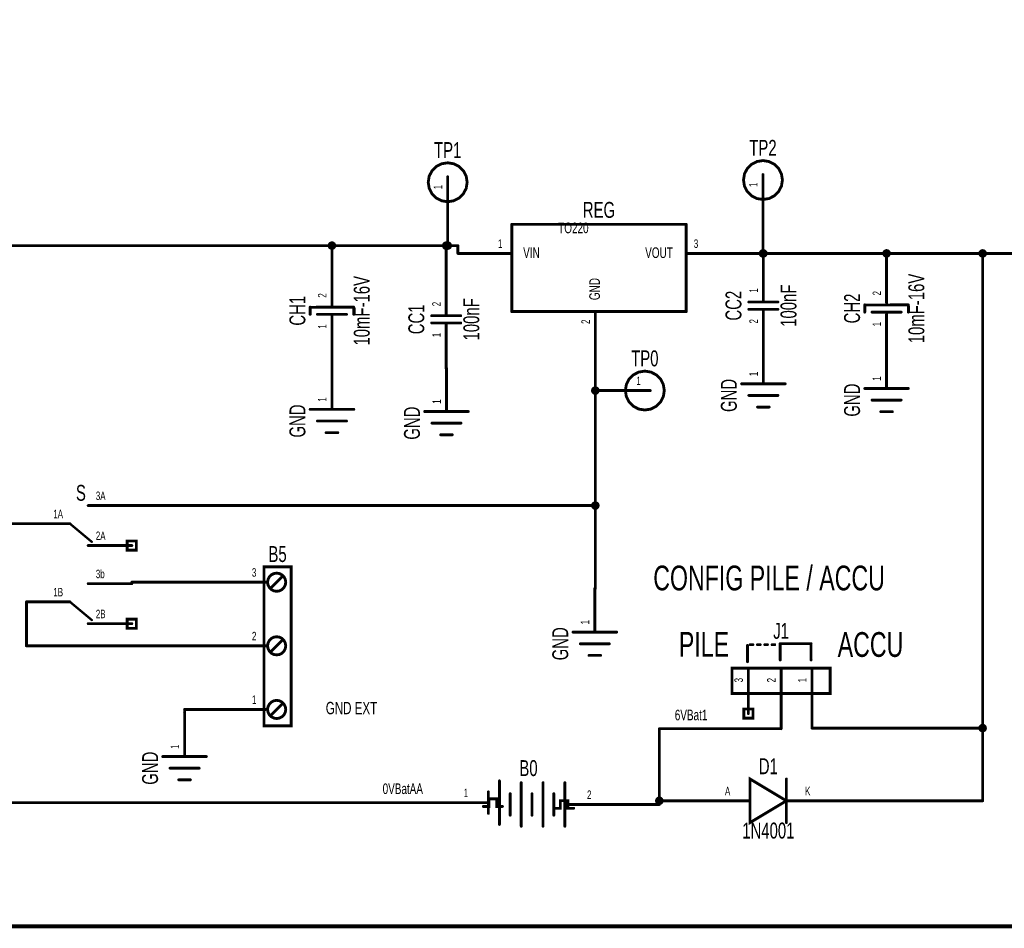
# Model space of a CAD drawing. Extents: x 0 to 22.6, y 0 to 15.8.
# Tile 15 of 26: x 14.1 to 17.5, y 0 to 3.1. Entities that reach past the tile are written whole.
import ezdxf
from ezdxf.enums import TextEntityAlignment as Align

# ---------------------------------------------------------------- set-up
doc = ezdxf.new("R2010")
doc.units = 0
for name, color, linetype in [('Element', 253, 'CONTINUOUS'), ('Net', 50, 'CONTINUOUS'), ('Pin', 50, 'CONTINUOUS'), ('Shapes', 252, 'CONTINUOUS'), ('Titles', 253, 'CONTINUOUS')]:
    doc.layers.add(name, color=color, linetype=linetype)

msp = doc.modelspace()

# ---------------------------------------------------------------- linework, layer by layer
at = {"layer": 'Element', "linetype": 'CONTINUOUS'}
for points, const_width in [([(15.5324, 2.5877), (15.5356, 2.567), (15.5452, 2.5483), (15.56, 2.5335), (15.5786, 2.524), (15.5993, 2.5207), (15.62, 2.524), (15.6386, 2.5335), (15.6534, 2.5483), (15.663, 2.567), (15.6662, 2.5877), (15.663, 2.6084), (15.6534, 2.627), (15.6386, 2.6418), (15.62, 2.6513), (15.5993, 2.6546), (15.5786, 2.6513), (15.56, 2.6418), (15.5452, 2.627), (15.5356, 2.6084), (15.5324, 2.5877)], 0.0098), ([(16.6167, 2.5954), (16.62, 2.5747), (16.6295, 2.556), (16.6443, 2.5412), (16.6629, 2.5317), (16.6836, 2.5285), (16.7043, 2.5317), (16.723, 2.5412), (16.7378, 2.556), (16.7473, 2.5747), (16.7506, 2.5954), (16.7473, 2.6161), (16.7378, 2.6347), (16.723, 2.6495), (16.7043, 2.659), (16.6836, 2.6623), (16.663, 2.659), (16.6443, 2.6495), (16.6295, 2.6347), (16.62, 2.6161), (16.6167, 2.5954)], 0.0098), ([(15.8196, 2.143), (15.8196, 2.443)], 0.0098), ([(15.8196, 2.443), (16.4196, 2.443)], 0.0098), ([(16.4196, 2.443), (16.4196, 2.143)], 0.0098), ([(16.635, 2.1758), (16.735, 2.1758)], 0.0098), ([(17.1838, 2.1661), (17.0338, 2.1656)], 0.0098), ([(17.0338, 2.1661), (17.0338, 2.1411)], 0.0098), ([(17.1838, 2.1661), (17.1838, 2.1411)], 0.0098), ([(15.2762, 2.1583), (15.1262, 2.1578)], 0.0098), ([(15.1262, 2.1583), (15.1262, 2.1333)], 0.0098), ([(15.2512, 2.1333), (15.1512, 2.1333)], 0.0098), ([(15.2762, 2.1583), (15.2762, 2.1333)], 0.0098), ([(15.6442, 2.1288), (15.5442, 2.1288)], 0.0098), ([(15.8196, 2.143), (16.4196, 2.143)], 0.0098), ([(16.635, 2.1508), (16.735, 2.1508)], 0.0098), ([(17.1588, 2.1411), (17.0588, 2.1411)], 0.0098), ([(15.6442, 2.1038), (15.5442, 2.1038)], 0.0098), ([(16.2104, 1.8714), (16.2137, 1.8507), (16.2232, 1.832), (16.238, 1.8172), (16.2566, 1.8077), (16.2773, 1.8045), (16.298, 1.8077), (16.3167, 1.8172), (16.3315, 1.832), (16.341, 1.8507), (16.3443, 1.8714), (16.341, 1.8921), (16.3315, 1.9107), (16.3167, 1.9255), (16.298, 1.935), (16.2773, 1.9383), (16.2566, 1.935), (16.238, 1.9255), (16.2232, 1.9107), (16.2137, 1.8921), (16.2104, 1.8714)], 0.0098), ([(16.61, 1.8946), (16.76, 1.8946)], 0.0098), ([(17.0338, 1.8786), (17.1838, 1.8786)], 0.0098), ([(16.635, 1.8546), (16.735, 1.8546)], 0.0098), ([(17.0588, 1.8386), (17.1588, 1.8386)], 0.0098), ([(15.1262, 1.8067), (15.2762, 1.8067)], 0.0098), ([(15.5201, 1.7994), (15.6701, 1.7994)], 0.0098), ([(16.665, 1.8146), (16.705, 1.8146)], 0.0098), ([(17.0888, 1.7986), (17.1288, 1.7986)], 0.0098), ([(15.1512, 1.7667), (15.2512, 1.7667)], 0.0098), ([(15.5451, 1.7594), (15.6451, 1.7594)], 0.0098), ([(15.1812, 1.7267), (15.2212, 1.7267)], 0.0098), ([(15.5751, 1.7194), (15.6151, 1.7194)], 0.0098), ([(14.3003, 1.4135), (14.3753, 1.351)], 0.0079), ([(14.9673, 1.2655), (15.0611, 1.2655), (15.0611, 0.7186), (14.9673, 0.7186), (14.9673, 1.2655)], 0.0098), ([(14.9798, 1.2124), (14.9813, 1.2027), (14.9858, 1.194), (14.9927, 1.1871), (15.0014, 1.1827), (15.0111, 1.1811), (15.0207, 1.1827), (15.0294, 1.1871), (15.0363, 1.194), (15.0408, 1.2027), (15.0423, 1.2124), (15.0408, 1.222), (15.0363, 1.2307), (15.0294, 1.2377), (15.0207, 1.2421), (15.0111, 1.2436), (15.0014, 1.2421), (14.9927, 1.2377), (14.9858, 1.2307), (14.9813, 1.222), (14.9798, 1.2124)], 0.0098), ([(14.9923, 1.1936), (15.0298, 1.2311)], 0.0098), ([(14.3003, 1.1447), (14.3753, 1.0822)], 0.0079), ([(14.9798, 0.9936), (14.9813, 0.984), (14.9858, 0.9753), (14.9927, 0.9683), (15.0014, 0.9639), (15.0111, 0.9624), (15.0207, 0.9639), (15.0294, 0.9683), (15.0363, 0.9753), (15.0408, 0.984), (15.0423, 0.9936), (15.0408, 1.0033), (15.0363, 1.012), (15.0294, 1.0189), (15.0207, 1.0233), (15.0111, 1.0249), (15.0014, 1.0233), (14.9927, 1.0189), (14.9858, 1.012), (14.9813, 1.0033), (14.9798, 0.9936)], 0.0098), ([(14.9923, 0.9749), (15.0298, 1.0124)], 0.0098), ([(16.0302, 1.0407), (16.1802, 1.0407)], 0.0098), ([(16.0552, 1.0007), (16.1552, 1.0007)], 0.0098), ([(16.6304, 0.995), (16.6304, 0.9388)], 0.0098), ([(16.6397, 0.9975), (16.6491, 0.9975)], 0.0098), ([(16.6647, 0.9975), (16.6741, 0.9975)], 0.0098), ([(16.6897, 0.9975), (16.6991, 0.9975)], 0.0098), ([(16.7147, 0.9975), (16.7241, 0.9975)], 0.0098), ([(16.7429, 1.0013), (16.7429, 0.945)], 0.0098), ([(16.7429, 1.0013), (16.8491, 1.0013)], 0.0098), ([(16.8491, 1.0013), (16.8491, 0.945)], 0.0098), ([(16.0852, 0.9607), (16.1252, 0.9607)], 0.0098), ([(16.5772, 0.9169), (16.9147, 0.9169), (16.9147, 0.8294), (16.5772, 0.8294), (16.5772, 0.9169)], 0.0098), ([(14.9798, 0.7749), (14.9813, 0.7652), (14.9858, 0.7565), (14.9927, 0.7496), (15.0014, 0.7452), (15.0111, 0.7436), (15.0207, 0.7452), (15.0294, 0.7496), (15.0363, 0.7565), (15.0408, 0.7652), (15.0423, 0.7749), (15.0408, 0.7845), (15.0363, 0.7932), (15.0294, 0.8002), (15.0207, 0.8046), (15.0111, 0.8061), (15.0014, 0.8046), (14.9927, 0.8002), (14.9858, 0.7932), (14.9813, 0.7845), (14.9798, 0.7749)], 0.0098), ([(14.9923, 0.7561), (15.0298, 0.7936)], 0.0098), ([(14.6194, 0.6129), (14.7694, 0.6129)], 0.0098), ([(14.6444, 0.5729), (14.7444, 0.5729)], 0.0098), ([(16.7642, 0.4607), (16.6392, 0.5357), (16.6392, 0.3857), (16.7642, 0.4607)], 0.0098), ([(14.6744, 0.5329), (14.7144, 0.5329)], 0.0098), ([(15.7772, 0.3794), (15.7772, 0.5294)], 0.0098), ([(15.8522, 0.3732), (15.8522, 0.5232)], 0.0098), ([(15.8522, 0.3732), (15.8522, 0.5232)], 0.0098), ([(15.8522, 0.3732), (15.8522, 0.5232)], 0.0098), ([(15.9272, 0.3732), (15.9272, 0.5232)], 0.0098), ([(15.9272, 0.3732), (15.9272, 0.5232)], 0.0098), ([(15.9272, 0.3732), (15.9272, 0.5232)], 0.0098), ([(16.0022, 0.3732), (16.0022, 0.5232)], 0.0098), ([(16.7642, 0.3857), (16.7642, 0.5357)], 0.0098), ([(15.7392, 0.4174), (15.7392, 0.4914)], 0.0098), ([(15.8142, 0.4112), (15.8142, 0.4852)], 0.0098), ([(15.8142, 0.4112), (15.8142, 0.4852)], 0.0098), ([(15.8142, 0.4112), (15.8142, 0.4852)], 0.0098), ([(15.8892, 0.4112), (15.8892, 0.4852)], 0.0098), ([(15.8892, 0.4112), (15.8892, 0.4852)], 0.0098), ([(15.8892, 0.4112), (15.8892, 0.4852)], 0.0098), ([(15.9642, 0.4112), (15.9642, 0.4852)], 0.0098), ([(15.7022, 0.4544), (15.7392, 0.4544)], 0.0098), ([(16.0022, 0.4482), (16.0522, 0.4482)], 0.0098), ([(16.6022, 0.4607), (16.6392, 0.4607)], 0.0098), ([(16.7642, 0.4607), (16.8022, 0.4607)], 0.0098)]:
    msp.add_lwpolyline(points, dxfattribs=dict(at, const_width=const_width))
for points, const_width in [([(15.5299, 2.5877, 1), (15.5348, 2.5877, 1), (15.5299, 2.5877, 1)], 0.0049), ([(16.6142, 2.5954, 1), (16.6192, 2.5954, 1), (16.6142, 2.5954, 1)], 0.0049), ([(15.8171, 2.443, 1), (15.8221, 2.443, 1), (15.8171, 2.443, 1)], 0.0049), ([(15.8171, 2.443, 1), (15.8221, 2.443, 1), (15.8171, 2.443, 1)], 0.0049), ([(16.4171, 2.443, 1), (16.4221, 2.443, 1), (16.4171, 2.443, 1)], 0.0049), ([(16.4171, 2.443, 1), (16.4221, 2.443, 1), (16.4171, 2.443, 1)], 0.0049), ([(16.6326, 2.1758, 1), (16.6375, 2.1758, 1), (16.6326, 2.1758, 1)], 0.0049), ([(16.7326, 2.1758, 1), (16.7375, 2.1758, 1), (16.7326, 2.1758, 1)], 0.0049), ([(17.0314, 2.1661, 1), (17.0363, 2.1661, 1), (17.0314, 2.1661, 1)], 0.0049), ([(17.0314, 2.1656, 1), (17.0363, 2.1656, 1), (17.0314, 2.1656, 1)], 0.0049), ([(17.1814, 2.1661, 1), (17.1863, 2.1661, 1), (17.1814, 2.1661, 1)], 0.0049), ([(17.1814, 2.1661, 1), (17.1863, 2.1661, 1), (17.1814, 2.1661, 1)], 0.0049), ([(15.1238, 2.1583, 1), (15.1287, 2.1583, 1), (15.1238, 2.1583, 1)], 0.0049), ([(15.1238, 2.1578, 1), (15.1287, 2.1578, 1), (15.1238, 2.1578, 1)], 0.0049), ([(15.1238, 2.1333, 1), (15.1287, 2.1333, 1), (15.1238, 2.1333, 1)], 0.0049), ([(15.1488, 2.1333, 1), (15.1537, 2.1333, 1), (15.1488, 2.1333, 1)], 0.0049), ([(15.2488, 2.1333, 1), (15.2537, 2.1333, 1), (15.2488, 2.1333, 1)], 0.0049), ([(15.2738, 2.1583, 1), (15.2787, 2.1583, 1), (15.2738, 2.1583, 1)], 0.0049), ([(15.2738, 2.1583, 1), (15.2787, 2.1583, 1), (15.2738, 2.1583, 1)], 0.0049), ([(15.2738, 2.1333, 1), (15.2787, 2.1333, 1), (15.2738, 2.1333, 1)], 0.0049), ([(15.5417, 2.1288, 1), (15.5466, 2.1288, 1), (15.5417, 2.1288, 1)], 0.0049), ([(15.6417, 2.1288, 1), (15.6466, 2.1288, 1), (15.6417, 2.1288, 1)], 0.0049), ([(15.8171, 2.143, 1), (15.8221, 2.143, 1), (15.8171, 2.143, 1)], 0.0049), ([(15.8171, 2.143, 1), (15.8221, 2.143, 1), (15.8171, 2.143, 1)], 0.0049), ([(16.4171, 2.143, 1), (16.4221, 2.143, 1), (16.4171, 2.143, 1)], 0.0049), ([(16.4171, 2.143, 1), (16.4221, 2.143, 1), (16.4171, 2.143, 1)], 0.0049), ([(16.6326, 2.1508, 1), (16.6375, 2.1508, 1), (16.6326, 2.1508, 1)], 0.0049), ([(16.7326, 2.1508, 1), (16.7375, 2.1508, 1), (16.7326, 2.1508, 1)], 0.0049), ([(17.0314, 2.1411, 1), (17.0363, 2.1411, 1), (17.0314, 2.1411, 1)], 0.0049), ([(17.0564, 2.1411, 1), (17.0613, 2.1411, 1), (17.0564, 2.1411, 1)], 0.0049), ([(17.1564, 2.1411, 1), (17.1613, 2.1411, 1), (17.1564, 2.1411, 1)], 0.0049), ([(17.1814, 2.1411, 1), (17.1863, 2.1411, 1), (17.1814, 2.1411, 1)], 0.0049), ([(15.5417, 2.1038, 1), (15.5466, 2.1038, 1), (15.5417, 2.1038, 1)], 0.0049), ([(15.6417, 2.1038, 1), (15.6466, 2.1038, 1), (15.6417, 2.1038, 1)], 0.0049), ([(16.6076, 1.8946, 1), (16.6125, 1.8946, 1), (16.6076, 1.8946, 1)], 0.0049), ([(16.7576, 1.8946, 1), (16.7625, 1.8946, 1), (16.7576, 1.8946, 1)], 0.0049), ([(16.2079, 1.8714, 1), (16.2129, 1.8714, 1), (16.2079, 1.8714, 1)], 0.0049), ([(17.0314, 1.8786, 1), (17.0363, 1.8786, 1), (17.0314, 1.8786, 1)], 0.0049), ([(17.1814, 1.8786, 1), (17.1863, 1.8786, 1), (17.1814, 1.8786, 1)], 0.0049), ([(16.6326, 1.8546, 1), (16.6375, 1.8546, 1), (16.6326, 1.8546, 1)], 0.0049), ([(16.7326, 1.8546, 1), (16.7375, 1.8546, 1), (16.7326, 1.8546, 1)], 0.0049), ([(17.0564, 1.8386, 1), (17.0613, 1.8386, 1), (17.0564, 1.8386, 1)], 0.0049), ([(17.1564, 1.8386, 1), (17.1613, 1.8386, 1), (17.1564, 1.8386, 1)], 0.0049), ([(15.1238, 1.8067, 1), (15.1287, 1.8067, 1), (15.1238, 1.8067, 1)], 0.0049), ([(15.2738, 1.8067, 1), (15.2787, 1.8067, 1), (15.2738, 1.8067, 1)], 0.0049), ([(15.5176, 1.7994, 1), (15.5225, 1.7994, 1), (15.5176, 1.7994, 1)], 0.0049), ([(15.6676, 1.7994, 1), (15.6725, 1.7994, 1), (15.6676, 1.7994, 1)], 0.0049), ([(16.6626, 1.8146, 1), (16.6675, 1.8146, 1), (16.6626, 1.8146, 1)], 0.0049), ([(16.7026, 1.8146, 1), (16.7075, 1.8146, 1), (16.7026, 1.8146, 1)], 0.0049), ([(17.0864, 1.7986, 1), (17.0913, 1.7986, 1), (17.0864, 1.7986, 1)], 0.0049), ([(17.1264, 1.7986, 1), (17.1313, 1.7986, 1), (17.1264, 1.7986, 1)], 0.0049), ([(15.1488, 1.7667, 1), (15.1537, 1.7667, 1), (15.1488, 1.7667, 1)], 0.0049), ([(15.2488, 1.7667, 1), (15.2537, 1.7667, 1), (15.2488, 1.7667, 1)], 0.0049), ([(15.5426, 1.7594, 1), (15.5475, 1.7594, 1), (15.5426, 1.7594, 1)], 0.0049), ([(15.6426, 1.7594, 1), (15.6475, 1.7594, 1), (15.6426, 1.7594, 1)], 0.0049), ([(15.1788, 1.7267, 1), (15.1837, 1.7267, 1), (15.1788, 1.7267, 1)], 0.0049), ([(15.2188, 1.7267, 1), (15.2237, 1.7267, 1), (15.2188, 1.7267, 1)], 0.0049), ([(15.5726, 1.7194, 1), (15.5775, 1.7194, 1), (15.5726, 1.7194, 1)], 0.0049), ([(15.6126, 1.7194, 1), (15.6175, 1.7194, 1), (15.6126, 1.7194, 1)], 0.0049), ([(14.2984, 1.4135, 1), (14.3023, 1.4135, 1), (14.2984, 1.4135, 1)], 0.0039), ([(14.3734, 1.351, 1), (14.3773, 1.351, 1), (14.3734, 1.351, 1)], 0.0039), ([(15.0274, 1.2311, 1), (15.0323, 1.2311, 1), (15.0274, 1.2311, 1)], 0.0049), ([(14.9774, 1.2124, 1), (14.9823, 1.2124, 1), (14.9774, 1.2124, 1)], 0.0049), ([(14.9899, 1.1936, 1), (14.9948, 1.1936, 1), (14.9899, 1.1936, 1)], 0.0049), ([(14.2984, 1.1447, 1), (14.3023, 1.1447, 1), (14.2984, 1.1447, 1)], 0.0039), ([(14.3734, 1.0822, 1), (14.3773, 1.0822, 1), (14.3734, 1.0822, 1)], 0.0039), ([(15.0274, 1.0124, 1), (15.0323, 1.0124, 1), (15.0274, 1.0124, 1)], 0.0049), ([(16.0278, 1.0407, 1), (16.0327, 1.0407, 1), (16.0278, 1.0407, 1)], 0.0049), ([(16.1778, 1.0407, 1), (16.1827, 1.0407, 1), (16.1778, 1.0407, 1)], 0.0049), ([(14.9774, 0.9936, 1), (14.9823, 0.9936, 1), (14.9774, 0.9936, 1)], 0.0049), ([(16.0528, 1.0007, 1), (16.0577, 1.0007, 1), (16.0528, 1.0007, 1)], 0.0049), ([(16.1528, 1.0007, 1), (16.1577, 1.0007, 1), (16.1528, 1.0007, 1)], 0.0049), ([(16.6279, 0.995, 1), (16.6328, 0.995, 1), (16.6279, 0.995, 1)], 0.0049), ([(16.6373, 0.9975, 1), (16.6422, 0.9975, 1), (16.6373, 0.9975, 1)], 0.0049), ([(16.6467, 0.9975, 1), (16.6516, 0.9975, 1), (16.6467, 0.9975, 1)], 0.0049), ([(16.6623, 0.9975, 1), (16.6672, 0.9975, 1), (16.6623, 0.9975, 1)], 0.0049), ([(16.6717, 0.9975, 1), (16.6766, 0.9975, 1), (16.6717, 0.9975, 1)], 0.0049), ([(16.6873, 0.9975, 1), (16.6922, 0.9975, 1), (16.6873, 0.9975, 1)], 0.0049), ([(16.6967, 0.9975, 1), (16.7016, 0.9975, 1), (16.6967, 0.9975, 1)], 0.0049), ([(16.7123, 0.9975, 1), (16.7172, 0.9975, 1), (16.7123, 0.9975, 1)], 0.0049), ([(16.7217, 0.9975, 1), (16.7266, 0.9975, 1), (16.7217, 0.9975, 1)], 0.0049), ([(16.7404, 1.0013, 1), (16.7453, 1.0013, 1), (16.7404, 1.0013, 1)], 0.0049), ([(16.7404, 1.0013, 1), (16.7453, 1.0013, 1), (16.7404, 1.0013, 1)], 0.0049), ([(16.8467, 1.0013, 1), (16.8516, 1.0013, 1), (16.8467, 1.0013, 1)], 0.0049), ([(16.8467, 1.0013, 1), (16.8516, 1.0013, 1), (16.8467, 1.0013, 1)], 0.0049), ([(14.9899, 0.9749, 1), (14.9948, 0.9749, 1), (14.9899, 0.9749, 1)], 0.0049), ([(16.0828, 0.9607, 1), (16.0877, 0.9607, 1), (16.0828, 0.9607, 1)], 0.0049), ([(16.1228, 0.9607, 1), (16.1277, 0.9607, 1), (16.1228, 0.9607, 1)], 0.0049), ([(16.7404, 0.945, 1), (16.7453, 0.945, 1), (16.7404, 0.945, 1)], 0.0049), ([(16.8467, 0.945, 1), (16.8516, 0.945, 1), (16.8467, 0.945, 1)], 0.0049), ([(16.6279, 0.9388, 1), (16.6328, 0.9388, 1), (16.6279, 0.9388, 1)], 0.0049), ([(14.9774, 0.7749, 1), (14.9823, 0.7749, 1), (14.9774, 0.7749, 1)], 0.0049), ([(15.0274, 0.7936, 1), (15.0323, 0.7936, 1), (15.0274, 0.7936, 1)], 0.0049), ([(14.9899, 0.7561, 1), (14.9948, 0.7561, 1), (14.9899, 0.7561, 1)], 0.0049), ([(14.6169, 0.6129, 1), (14.6219, 0.6129, 1), (14.6169, 0.6129, 1)], 0.0049), ([(14.7669, 0.6129, 1), (14.7719, 0.6129, 1), (14.7669, 0.6129, 1)], 0.0049), ([(14.6419, 0.5729, 1), (14.6469, 0.5729, 1), (14.6419, 0.5729, 1)], 0.0049), ([(14.7419, 0.5729, 1), (14.7469, 0.5729, 1), (14.7419, 0.5729, 1)], 0.0049), ([(14.6719, 0.5329, 1), (14.6769, 0.5329, 1), (14.6719, 0.5329, 1)], 0.0049), ([(14.7119, 0.5329, 1), (14.7169, 0.5329, 1), (14.7119, 0.5329, 1)], 0.0049), ([(15.7748, 0.5294, 1), (15.7797, 0.5294, 1), (15.7748, 0.5294, 1)], 0.0049), ([(15.8498, 0.5232, 1), (15.8547, 0.5232, 1), (15.8498, 0.5232, 1)], 0.0049), ([(15.8498, 0.5232, 1), (15.8547, 0.5232, 1), (15.8498, 0.5232, 1)], 0.0049), ([(15.8498, 0.5232, 1), (15.8547, 0.5232, 1), (15.8498, 0.5232, 1)], 0.0049), ([(15.9248, 0.5232, 1), (15.9297, 0.5232, 1), (15.9248, 0.5232, 1)], 0.0049), ([(15.9248, 0.5232, 1), (15.9297, 0.5232, 1), (15.9248, 0.5232, 1)], 0.0049), ([(15.9248, 0.5232, 1), (15.9297, 0.5232, 1), (15.9248, 0.5232, 1)], 0.0049), ([(15.9998, 0.5232, 1), (16.0047, 0.5232, 1), (15.9998, 0.5232, 1)], 0.0049), ([(16.7617, 0.5357, 1), (16.7667, 0.5357, 1), (16.7617, 0.5357, 1)], 0.0049), ([(15.7368, 0.4914, 1), (15.7417, 0.4914, 1), (15.7368, 0.4914, 1)], 0.0049), ([(15.8118, 0.4852, 1), (15.8167, 0.4852, 1), (15.8118, 0.4852, 1)], 0.0049), ([(15.8118, 0.4852, 1), (15.8167, 0.4852, 1), (15.8118, 0.4852, 1)], 0.0049), ([(15.8118, 0.4852, 1), (15.8167, 0.4852, 1), (15.8118, 0.4852, 1)], 0.0049), ([(15.8868, 0.4852, 1), (15.8917, 0.4852, 1), (15.8868, 0.4852, 1)], 0.0049), ([(15.8868, 0.4852, 1), (15.8917, 0.4852, 1), (15.8868, 0.4852, 1)], 0.0049), ([(15.8868, 0.4852, 1), (15.8917, 0.4852, 1), (15.8868, 0.4852, 1)], 0.0049), ([(15.9618, 0.4852, 1), (15.9667, 0.4852, 1), (15.9618, 0.4852, 1)], 0.0049), ([(15.6998, 0.4544, 1), (15.7047, 0.4544, 1), (15.6998, 0.4544, 1)], 0.0049), ([(15.7368, 0.4544, 1), (15.7417, 0.4544, 1), (15.7368, 0.4544, 1)], 0.0049), ([(15.9998, 0.4482, 1), (16.0047, 0.4482, 1), (15.9998, 0.4482, 1)], 0.0049), ([(16.0498, 0.4482, 1), (16.0547, 0.4482, 1), (16.0498, 0.4482, 1)], 0.0049), ([(16.5998, 0.4607, 1), (16.6047, 0.4607, 1), (16.5998, 0.4607, 1)], 0.0049), ([(16.6367, 0.4607, 1), (16.6417, 0.4607, 1), (16.6367, 0.4607, 1)], 0.0049), ([(16.7617, 0.4607, 1), (16.7667, 0.4607, 1), (16.7617, 0.4607, 1)], 0.0049), ([(16.7617, 0.4607, 1), (16.7667, 0.4607, 1), (16.7617, 0.4607, 1)], 0.0049), ([(16.7998, 0.4607, 1), (16.8047, 0.4607, 1), (16.7998, 0.4607, 1)], 0.0049), ([(15.7368, 0.4174, 1), (15.7417, 0.4174, 1), (15.7368, 0.4174, 1)], 0.0049), ([(15.8118, 0.4112, 1), (15.8167, 0.4112, 1), (15.8118, 0.4112, 1)], 0.0049), ([(15.8118, 0.4112, 1), (15.8167, 0.4112, 1), (15.8118, 0.4112, 1)], 0.0049), ([(15.8118, 0.4112, 1), (15.8167, 0.4112, 1), (15.8118, 0.4112, 1)], 0.0049), ([(15.8868, 0.4112, 1), (15.8917, 0.4112, 1), (15.8868, 0.4112, 1)], 0.0049), ([(15.8868, 0.4112, 1), (15.8917, 0.4112, 1), (15.8868, 0.4112, 1)], 0.0049), ([(15.8868, 0.4112, 1), (15.8917, 0.4112, 1), (15.8868, 0.4112, 1)], 0.0049), ([(15.9618, 0.4112, 1), (15.9667, 0.4112, 1), (15.9618, 0.4112, 1)], 0.0049), ([(15.7748, 0.3794, 1), (15.7797, 0.3794, 1), (15.7748, 0.3794, 1)], 0.0049), ([(15.8498, 0.3732, 1), (15.8547, 0.3732, 1), (15.8498, 0.3732, 1)], 0.0049), ([(15.8498, 0.3732, 1), (15.8547, 0.3732, 1), (15.8498, 0.3732, 1)], 0.0049), ([(15.8498, 0.3732, 1), (15.8547, 0.3732, 1), (15.8498, 0.3732, 1)], 0.0049), ([(15.9248, 0.3732, 1), (15.9297, 0.3732, 1), (15.9248, 0.3732, 1)], 0.0049), ([(15.9248, 0.3732, 1), (15.9297, 0.3732, 1), (15.9248, 0.3732, 1)], 0.0049), ([(15.9248, 0.3732, 1), (15.9297, 0.3732, 1), (15.9248, 0.3732, 1)], 0.0049), ([(15.9998, 0.3732, 1), (16.0047, 0.3732, 1), (15.9998, 0.3732, 1)], 0.0049), ([(16.7617, 0.3857, 1), (16.7667, 0.3857, 1), (16.7617, 0.3857, 1)], 0.0049)]:
    msp.add_lwpolyline(points, format="xyb", dxfattribs=dict(at, const_width=const_width))
at = {"layer": 'Net', "linetype": 'CONTINUOUS', "const_width": 0.0049}
for points in [[(15.5968, 2.4564, 1), (15.6018, 2.4564, 1), (15.5968, 2.4564, 1)], [(16.6812, 2.4641, 1), (16.6861, 2.4641, 1), (16.6812, 2.4641, 1)], [(15.1889, 2.3698, 1), (15.1938, 2.3698, 1), (15.1889, 2.3698, 1)], [(15.1988, 2.3698, 1), (15.2037, 2.3698, 1), (15.1988, 2.3698, 1)], [(15.5819, 2.3698, 1), (15.5868, 2.3698, 1), (15.5819, 2.3698, 1)], [(15.587, 2.3698, 1), (15.5919, 2.3698, 1), (15.587, 2.3698, 1)], [(15.5917, 2.3698, 1), (15.5966, 2.3698, 1), (15.5917, 2.3698, 1)], [(15.5968, 2.3698, 1), (15.6018, 2.3698, 1), (15.5968, 2.3698, 1)], [(15.5968, 2.3698, 1), (15.6018, 2.3698, 1), (15.5968, 2.3698, 1)], [(15.5968, 2.3698, 1), (15.6018, 2.3698, 1), (15.5968, 2.3698, 1)], [(15.5968, 2.3698, 1), (15.6018, 2.3698, 1), (15.5968, 2.3698, 1)], [(15.5968, 2.3698, 1), (15.6018, 2.3698, 1), (15.5968, 2.3698, 1)], [(15.632, 2.3698, 1), (15.6369, 2.3698, 1), (15.632, 2.3698, 1)], [(15.632, 2.3698, 1), (15.6369, 2.3698, 1), (15.632, 2.3698, 1)], [(15.632, 2.343, 1), (15.6369, 2.343, 1), (15.632, 2.343, 1)], [(15.632, 2.343, 1), (15.6369, 2.343, 1), (15.632, 2.343, 1)], [(15.6671, 2.343, 1), (15.672, 2.343, 1), (15.6671, 2.343, 1)], [(16.5671, 2.343, 1), (16.572, 2.343, 1), (16.5671, 2.343, 1)], [(16.6713, 2.343, 1), (16.6763, 2.343, 1), (16.6713, 2.343, 1)], [(16.6727, 2.343, 1), (16.6777, 2.343, 1), (16.6727, 2.343, 1)], [(16.6812, 2.343, 1), (16.6861, 2.343, 1), (16.6812, 2.343, 1)], [(16.6826, 2.343, 1), (16.6875, 2.343, 1), (16.6826, 2.343, 1)], [(16.6826, 2.3321, 1), (16.6875, 2.3321, 1), (16.6826, 2.3321, 1)], [(17.0965, 2.343, 1), (17.1014, 2.343, 1), (17.0965, 2.343, 1)], [(17.1064, 2.343, 1), (17.1113, 2.343, 1), (17.1064, 2.343, 1)], [(17.4268, 2.343, 1), (17.4317, 2.343, 1), (17.4268, 2.343, 1)], [(17.4366, 2.343, 1), (17.4416, 2.343, 1), (17.4366, 2.343, 1)], [(15.1988, 2.3146, 1), (15.2037, 2.3146, 1), (15.1988, 2.3146, 1)], [(17.1064, 2.3224, 1), (17.1113, 2.3224, 1), (17.1064, 2.3224, 1)], [(15.5917, 2.285, 1), (15.5966, 2.285, 1), (15.5917, 2.285, 1)], [(16.6826, 2.0446, 1), (16.6875, 2.0446, 1), (16.6826, 2.0446, 1)], [(17.1064, 2.0286, 1), (17.1113, 2.0286, 1), (17.1064, 2.0286, 1)], [(16.6826, 1.9946, 1), (16.6875, 1.9946, 1), (16.6826, 1.9946, 1)], [(15.1988, 1.9771, 1), (15.2037, 1.9771, 1), (15.1988, 1.9771, 1)], [(16.1046, 1.993, 1), (16.1095, 1.993, 1), (16.1046, 1.993, 1)], [(17.1064, 1.9849, 1), (17.1113, 1.9849, 1), (17.1064, 1.9849, 1)], [(15.1988, 1.9567, 1), (15.2037, 1.9567, 1), (15.1988, 1.9567, 1)], [(15.5917, 1.9494, 1), (15.5966, 1.9494, 1), (15.5917, 1.9494, 1)], [(15.5917, 1.9475, 1), (15.5966, 1.9475, 1), (15.5917, 1.9475, 1)], [(16.0948, 1.8714, 1), (16.0997, 1.8714, 1), (16.0948, 1.8714, 1)], [(16.1046, 1.8714, 1), (16.1095, 1.8714, 1), (16.1046, 1.8714, 1)], [(16.1436, 1.8714, 1), (16.1485, 1.8714, 1), (16.1436, 1.8714, 1)], [(14.5104, 1.476, 1), (14.5153, 1.476, 1), (14.5104, 1.476, 1)], [(16.0948, 1.476, 1), (16.0997, 1.476, 1), (16.0948, 1.476, 1)], [(16.1046, 1.476, 1), (16.1095, 1.476, 1), (16.1046, 1.476, 1)], [(14.1479, 1.4135, 1), (14.1528, 1.4135, 1), (14.1479, 1.4135, 1)], [(14.5104, 1.2124, 1), (14.5153, 1.2124, 1), (14.5104, 1.2124, 1)], [(14.8211, 1.2124, 1), (14.826, 1.2124, 1), (14.8211, 1.2124, 1)], [(16.1046, 1.1907, 1), (16.1095, 1.1907, 1), (16.1046, 1.1907, 1)], [(14.1479, 1.1447, 1), (14.1528, 1.1447, 1), (14.1479, 1.1447, 1)], [(14.1479, 0.9936, 1), (14.1528, 0.9936, 1), (14.1479, 0.9936, 1)], [(14.1479, 0.9936, 1), (14.1528, 0.9936, 1), (14.1479, 0.9936, 1)], [(14.8211, 0.9936, 1), (14.826, 0.9936, 1), (14.8211, 0.9936, 1)], [(14.6919, 0.7749, 1), (14.6969, 0.7749, 1), (14.6919, 0.7749, 1)], [(14.6919, 0.7749, 1), (14.6969, 0.7749, 1), (14.6919, 0.7749, 1)], [(14.8211, 0.7749, 1), (14.826, 0.7749, 1), (14.8211, 0.7749, 1)], [(14.6919, 0.7629, 1), (14.6969, 0.7629, 1), (14.6919, 0.7629, 1)], [(16.7435, 0.7607, 1), (16.7485, 0.7607, 1), (16.7435, 0.7607, 1)], [(16.8498, 0.7607, 1), (16.8547, 0.7607, 1), (16.8498, 0.7607, 1)], [(16.3248, 0.7085, 1), (16.3297, 0.7085, 1), (16.3248, 0.7085, 1)], [(16.3248, 0.7085, 1), (16.3297, 0.7085, 1), (16.3248, 0.7085, 1)], [(16.7435, 0.7085, 1), (16.7485, 0.7085, 1), (16.7435, 0.7085, 1)], [(16.7435, 0.7085, 1), (16.7485, 0.7085, 1), (16.7435, 0.7085, 1)], [(16.8498, 0.7107, 1), (16.8547, 0.7107, 1), (16.8498, 0.7107, 1)], [(16.8498, 0.7107, 1), (16.8547, 0.7107, 1), (16.8498, 0.7107, 1)], [(17.4268, 0.7107, 1), (17.4317, 0.7107, 1), (17.4268, 0.7107, 1)], [(17.4366, 0.7107, 1), (17.4416, 0.7107, 1), (17.4366, 0.7107, 1)], [(17.4366, 0.7107, 1), (17.4416, 0.7107, 1), (17.4366, 0.7107, 1)], [(17.4366, 0.7107, 1), (17.4416, 0.7107, 1), (17.4366, 0.7107, 1)], [(15.5498, 0.4544, 1), (15.5547, 0.4544, 1), (15.5498, 0.4544, 1)], [(16.1998, 0.4482, 1), (16.2047, 0.4482, 1), (16.1998, 0.4482, 1)], [(16.3149, 0.4607, 1), (16.3198, 0.4607, 1), (16.3149, 0.4607, 1)], [(16.3248, 0.4607, 1), (16.3297, 0.4607, 1), (16.3248, 0.4607, 1)], [(16.3248, 0.4607, 1), (16.3297, 0.4607, 1), (16.3248, 0.4607, 1)], [(16.3248, 0.4607, 1), (16.3297, 0.4607, 1), (16.3248, 0.4607, 1)], [(16.3248, 0.4482, 1), (16.3297, 0.4482, 1), (16.3248, 0.4482, 1)], [(16.3248, 0.4482, 1), (16.3297, 0.4482, 1), (16.3248, 0.4482, 1)], [(16.4498, 0.4607, 1), (16.4547, 0.4607, 1), (16.4498, 0.4607, 1)], [(16.9498, 0.4607, 1), (16.9547, 0.4607, 1), (16.9498, 0.4607, 1)], [(17.4366, 0.4607, 1), (17.4416, 0.4607, 1), (17.4366, 0.4607, 1)], [(17.4366, 0.4607, 1), (17.4416, 0.4607, 1), (17.4366, 0.4607, 1)]]:
    msp.add_lwpolyline(points, format="xyb", dxfattribs=at)
at = {"layer": 'Net', "linetype": 'CONTINUOUS', "const_width": 0.0098}
for points in [[(15.5993, 2.4564), (15.5993, 2.3698)], [(16.6836, 2.4641), (16.6836, 2.343)], [(15.5993, 2.3698), (13.3805, 2.3698)], [(15.1914, 2.3698), (15.1919, 2.3667), (15.1933, 2.364), (15.1954, 2.3618), (15.1982, 2.3604), (15.2012, 2.3599), (15.2043, 2.3604), (15.207, 2.3618), (15.2092, 2.364), (15.2106, 2.3667), (15.2111, 2.3698), (15.2106, 2.3728), (15.2092, 2.3756), (15.207, 2.3777), (15.2043, 2.3791), (15.2012, 2.3796), (15.1982, 2.3791), (15.1954, 2.3777), (15.1933, 2.3756), (15.1919, 2.3728), (15.1914, 2.3698)], [(15.2012, 2.3146), (15.2012, 2.3698)], [(15.5843, 2.3698), (15.5848, 2.3667), (15.5862, 2.364), (15.5884, 2.3618), (15.5911, 2.3604), (15.5942, 2.3599), (15.5972, 2.3604), (15.6, 2.3618), (15.6021, 2.364), (15.6035, 2.3667), (15.604, 2.3698), (15.6035, 2.3728), (15.6021, 2.3756), (15.6, 2.3777), (15.5972, 2.3791), (15.5942, 2.3796), (15.5911, 2.3791), (15.5884, 2.3777), (15.5862, 2.3756), (15.5848, 2.3728), (15.5843, 2.3698)], [(15.5895, 2.3698), (15.5899, 2.3667), (15.5913, 2.364), (15.5935, 2.3618), (15.5963, 2.3604), (15.5993, 2.3599), (15.6023, 2.3604), (15.6051, 2.3618), (15.6073, 2.364), (15.6087, 2.3667), (15.6091, 2.3698), (15.6087, 2.3728), (15.6073, 2.3756), (15.6051, 2.3777), (15.6023, 2.3791), (15.5993, 2.3796), (15.5963, 2.3791), (15.5935, 2.3777), (15.5913, 2.3756), (15.5899, 2.3728), (15.5895, 2.3698)], [(15.5942, 2.285), (15.5942, 2.3698)], [(15.6344, 2.3698), (15.5993, 2.3698)], [(15.5993, 2.3698), (15.5993, 2.3698)], [(15.5993, 2.3698), (15.5993, 2.3698)], [(15.6344, 2.343), (15.6344, 2.3698)], [(15.6696, 2.343), (15.6344, 2.343)], [(16.5696, 2.343), (18.8975, 2.343)], [(16.6738, 2.343), (16.6743, 2.34), (16.6757, 2.3372), (16.6778, 2.3351), (16.6806, 2.3337), (16.6836, 2.3332), (16.6867, 2.3337), (16.6894, 2.3351), (16.6916, 2.3372), (16.693, 2.34), (16.6935, 2.343), (16.693, 2.3461), (16.6916, 2.3488), (16.6894, 2.351), (16.6867, 2.3524), (16.6836, 2.3529), (16.6806, 2.3524), (16.6778, 2.351), (16.6757, 2.3488), (16.6743, 2.3461), (16.6738, 2.343)], [(16.6752, 2.343), (16.6757, 2.34), (16.6771, 2.3372), (16.6793, 2.3351), (16.682, 2.3337), (16.685, 2.3332), (16.6881, 2.3337), (16.6908, 2.3351), (16.693, 2.3372), (16.6944, 2.34), (16.6949, 2.343), (16.6944, 2.3461), (16.693, 2.3488), (16.6908, 2.351), (16.6881, 2.3524), (16.685, 2.3529), (16.682, 2.3524), (16.6793, 2.351), (16.6771, 2.3488), (16.6757, 2.3461), (16.6752, 2.343)], [(16.685, 2.3321), (16.685, 2.343)], [(17.099, 2.343), (17.0995, 2.34), (17.1009, 2.3372), (17.103, 2.3351), (17.1058, 2.3337), (17.1088, 2.3332), (17.1119, 2.3337), (17.1146, 2.3351), (17.1168, 2.3372), (17.1182, 2.34), (17.1187, 2.343), (17.1182, 2.3461), (17.1168, 2.3488), (17.1146, 2.351), (17.1119, 2.3524), (17.1088, 2.3529), (17.1058, 2.3524), (17.103, 2.351), (17.1009, 2.3488), (17.0995, 2.3461), (17.099, 2.343)], [(17.1088, 2.3224), (17.1088, 2.343)], [(17.4293, 2.343), (17.4297, 2.34), (17.4311, 2.3372), (17.4333, 2.3351), (17.4361, 2.3337), (17.4391, 2.3332), (17.4421, 2.3337), (17.4449, 2.3351), (17.4471, 2.3372), (17.4485, 2.34), (17.4489, 2.343), (17.4485, 2.3461), (17.4471, 2.3488), (17.4449, 2.351), (17.4421, 2.3524), (17.4391, 2.3529), (17.4361, 2.3524), (17.4333, 2.351), (17.4311, 2.3488), (17.4297, 2.3461), (17.4293, 2.343)], [(17.4391, 0.7107), (17.4391, 2.343)], [(16.685, 2.0446), (16.685, 1.9946)], [(17.1088, 2.0286), (17.1088, 1.9849)], [(15.2012, 1.9567), (15.2012, 1.9771)], [(16.1071, 1.1907), (16.1071, 1.993)], [(15.5942, 1.9494), (15.5942, 1.9475)], [(16.0972, 1.8714), (16.0977, 1.8683), (16.0991, 1.8656), (16.1013, 1.8634), (16.104, 1.862), (16.1071, 1.8615), (16.1101, 1.862), (16.1129, 1.8634), (16.115, 1.8656), (16.1164, 1.8683), (16.1169, 1.8714), (16.1164, 1.8744), (16.115, 1.8772), (16.1129, 1.8793), (16.1101, 1.8807), (16.1071, 1.8812), (16.104, 1.8807), (16.1013, 1.8793), (16.0991, 1.8772), (16.0977, 1.8744), (16.0972, 1.8714)], [(16.1461, 1.8714), (16.1071, 1.8714)], [(16.0972, 1.476), (16.0977, 1.4729), (16.0991, 1.4702), (16.1013, 1.468), (16.104, 1.4666), (16.1071, 1.4661), (16.1101, 1.4666), (16.1129, 1.468), (16.115, 1.4702), (16.1164, 1.4729), (16.1169, 1.476), (16.1164, 1.479), (16.115, 1.4818), (16.1129, 1.4839), (16.1101, 1.4853), (16.1071, 1.4858), (16.104, 1.4853), (16.1013, 1.4839), (16.0991, 1.4818), (16.0977, 1.479), (16.0972, 1.476)], [(14.5128, 1.476), (16.1071, 1.476)], [(14.1504, 1.4135), (13.6163, 1.4135)], [(14.5128, 1.2124), (14.8236, 1.2124)], [(14.1504, 1.1447), (14.1504, 0.9936)], [(14.1504, 0.9936), (14.8236, 0.9936)], [(14.8236, 0.7749), (14.6944, 0.7749)], [(14.6944, 0.7749), (14.6944, 0.7629)], [(16.746, 0.7607), (16.746, 0.7085)], [(16.8522, 0.7607), (16.8522, 0.7107)], [(16.746, 0.7085), (16.3272, 0.7085)], [(16.3272, 0.7085), (16.3272, 0.4607)], [(16.8522, 0.7107), (17.4391, 0.7107)], [(17.4293, 0.7107), (17.4297, 0.7076), (17.4311, 0.7049), (17.4333, 0.7027), (17.4361, 0.7013), (17.4391, 0.7008), (17.4421, 0.7013), (17.4449, 0.7027), (17.4471, 0.7049), (17.4485, 0.7076), (17.4489, 0.7107), (17.4485, 0.7137), (17.4471, 0.7164), (17.4449, 0.7186), (17.4421, 0.72), (17.4391, 0.7205), (17.4361, 0.72), (17.4333, 0.7186), (17.4311, 0.7164), (17.4297, 0.7137), (17.4293, 0.7107)], [(17.4391, 0.7107), (17.4391, 0.4607)], [(16.3174, 0.4607), (16.3179, 0.4576), (16.3193, 0.4549), (16.3214, 0.4527), (16.3242, 0.4513), (16.3272, 0.4508), (16.3303, 0.4513), (16.333, 0.4527), (16.3352, 0.4549), (16.3366, 0.4576), (16.3371, 0.4607), (16.3366, 0.4637), (16.3352, 0.4665), (16.333, 0.4686), (16.3303, 0.47), (16.3272, 0.4705), (16.3242, 0.47), (16.3214, 0.4686), (16.3193, 0.4665), (16.3179, 0.4637), (16.3174, 0.4607)], [(13.4128, 0.4544), (15.5522, 0.4544)], [(16.2022, 0.4482), (16.3272, 0.4482)], [(16.3272, 0.4482), (16.3272, 0.4607)], [(16.3272, 0.4607), (16.4522, 0.4607)], [(17.4391, 0.4607), (16.9522, 0.4607)]]:
    msp.add_lwpolyline(points, dxfattribs=at)
at = {"layer": 'Pin', "linetype": 'CONTINUOUS', "const_width": 0.0049}
for points in [[(15.5968, 2.6064, 1), (15.6018, 2.6064, 1), (15.5968, 2.6064, 1)], [(16.6812, 2.6141, 1), (16.6861, 2.6141, 1), (16.6812, 2.6141, 1)], [(15.5968, 2.4564, 1), (15.6018, 2.4564, 1), (15.5968, 2.4564, 1)], [(16.6812, 2.4641, 1), (16.6861, 2.4641, 1), (16.6812, 2.4641, 1)], [(15.6671, 2.343, 1), (15.672, 2.343, 1), (15.6671, 2.343, 1)], [(15.8171, 2.343, 1), (15.822, 2.343, 1), (15.8171, 2.343, 1)], [(16.4171, 2.343, 1), (16.422, 2.343, 1), (16.4171, 2.343, 1)], [(16.5671, 2.343, 1), (16.572, 2.343, 1), (16.5671, 2.343, 1)], [(16.6826, 2.3321, 1), (16.6875, 2.3321, 1), (16.6826, 2.3321, 1)], [(15.1988, 2.3146, 1), (15.2037, 2.3146, 1), (15.1988, 2.3146, 1)], [(17.1064, 2.3224, 1), (17.1113, 2.3224, 1), (17.1064, 2.3224, 1)], [(15.5917, 2.285, 1), (15.5966, 2.285, 1), (15.5917, 2.285, 1)], [(15.1988, 2.1646, 1), (15.2037, 2.1646, 1), (15.1988, 2.1646, 1)], [(16.6826, 2.1821, 1), (16.6875, 2.1821, 1), (16.6826, 2.1821, 1)], [(17.1064, 2.1724, 1), (17.1113, 2.1724, 1), (17.1064, 2.1724, 1)], [(15.5917, 2.135, 1), (15.5966, 2.135, 1), (15.5917, 2.135, 1)], [(16.1046, 2.143, 1), (16.1095, 2.143, 1), (16.1046, 2.143, 1)], [(16.6826, 2.1446, 1), (16.6875, 2.1446, 1), (16.6826, 2.1446, 1)], [(17.1064, 2.1349, 1), (17.1113, 2.1349, 1), (17.1064, 2.1349, 1)], [(15.1988, 2.1271, 1), (15.2037, 2.1271, 1), (15.1988, 2.1271, 1)], [(15.5917, 2.0975, 1), (15.5966, 2.0975, 1), (15.5917, 2.0975, 1)], [(16.6826, 2.0446, 1), (16.6875, 2.0446, 1), (16.6826, 2.0446, 1)], [(17.1064, 2.0286, 1), (17.1113, 2.0286, 1), (17.1064, 2.0286, 1)], [(16.6826, 1.9946, 1), (16.6875, 1.9946, 1), (16.6826, 1.9946, 1)], [(15.1988, 1.9771, 1), (15.2037, 1.9771, 1), (15.1988, 1.9771, 1)], [(16.1046, 1.993, 1), (16.1095, 1.993, 1), (16.1046, 1.993, 1)], [(17.1064, 1.9849, 1), (17.1113, 1.9849, 1), (17.1064, 1.9849, 1)], [(15.1988, 1.9567, 1), (15.2037, 1.9567, 1), (15.1988, 1.9567, 1)], [(15.5917, 1.9475, 1), (15.5966, 1.9475, 1), (15.5917, 1.9475, 1)], [(15.5926, 1.9494, 1), (15.5975, 1.9494, 1), (15.5926, 1.9494, 1)], [(16.6826, 1.8946, 1), (16.6875, 1.8946, 1), (16.6826, 1.8946, 1)], [(16.1436, 1.8714, 1), (16.1485, 1.8714, 1), (16.1436, 1.8714, 1)], [(16.2936, 1.8714, 1), (16.2985, 1.8714, 1), (16.2936, 1.8714, 1)], [(17.1064, 1.8786, 1), (17.1113, 1.8786, 1), (17.1064, 1.8786, 1)], [(15.1988, 1.8067, 1), (15.2037, 1.8067, 1), (15.1988, 1.8067, 1)], [(15.5926, 1.7994, 1), (15.5975, 1.7994, 1), (15.5926, 1.7994, 1)], [(14.3604, 1.476, 1), (14.3653, 1.476, 1), (14.3604, 1.476, 1)], [(14.5104, 1.476, 1), (14.5153, 1.476, 1), (14.5104, 1.476, 1)], [(14.1479, 1.4135, 1), (14.1528, 1.4135, 1), (14.1479, 1.4135, 1)], [(14.2979, 1.4135, 1), (14.3028, 1.4135, 1), (14.2979, 1.4135, 1)], [(14.3604, 1.3385, 1), (14.3653, 1.3385, 1), (14.3604, 1.3385, 1)], [(14.5104, 1.3385, 1), (14.5153, 1.3385, 1), (14.5104, 1.3385, 1)], [(14.3604, 1.2072, 1), (14.3653, 1.2072, 1), (14.3604, 1.2072, 1)], [(14.5104, 1.2072, 1), (14.5153, 1.2072, 1), (14.5104, 1.2072, 1)], [(14.8211, 1.2124, 1), (14.826, 1.2124, 1), (14.8211, 1.2124, 1)], [(14.9711, 1.2124, 1), (14.976, 1.2124, 1), (14.9711, 1.2124, 1)], [(16.1028, 1.1907, 1), (16.1077, 1.1907, 1), (16.1028, 1.1907, 1)], [(14.1479, 1.1447, 1), (14.1528, 1.1447, 1), (14.1479, 1.1447, 1)], [(14.2979, 1.1447, 1), (14.3028, 1.1447, 1), (14.2979, 1.1447, 1)], [(14.3604, 1.0697, 1), (14.3653, 1.0697, 1), (14.3604, 1.0697, 1)], [(14.5104, 1.0697, 1), (14.5153, 1.0697, 1), (14.5104, 1.0697, 1)], [(16.1028, 1.0407, 1), (16.1077, 1.0407, 1), (16.1028, 1.0407, 1)], [(14.8211, 0.9936, 1), (14.826, 0.9936, 1), (14.8211, 0.9936, 1)], [(14.9711, 0.9936, 1), (14.976, 0.9936, 1), (14.9711, 0.9936, 1)], [(16.631, 0.9107, 1), (16.636, 0.9107, 1), (16.631, 0.9107, 1)], [(16.7435, 0.9107, 1), (16.7485, 0.9107, 1), (16.7435, 0.9107, 1)], [(16.8498, 0.9107, 1), (16.8547, 0.9107, 1), (16.8498, 0.9107, 1)], [(14.8211, 0.7749, 1), (14.826, 0.7749, 1), (14.8211, 0.7749, 1)], [(14.9711, 0.7749, 1), (14.976, 0.7749, 1), (14.9711, 0.7749, 1)], [(14.6919, 0.7629, 1), (14.6969, 0.7629, 1), (14.6919, 0.7629, 1)], [(16.631, 0.7607, 1), (16.636, 0.7607, 1), (16.631, 0.7607, 1)], [(16.7435, 0.7607, 1), (16.7485, 0.7607, 1), (16.7435, 0.7607, 1)], [(16.8498, 0.7607, 1), (16.8547, 0.7607, 1), (16.8498, 0.7607, 1)], [(14.6919, 0.6129, 1), (14.6969, 0.6129, 1), (14.6919, 0.6129, 1)], [(15.5498, 0.4544, 1), (15.5547, 0.4544, 1), (15.5498, 0.4544, 1)], [(15.6998, 0.4544, 1), (15.7047, 0.4544, 1), (15.6998, 0.4544, 1)], [(15.7193, 0.4413, 1), (15.7242, 0.4413, 1), (15.7193, 0.4413, 1)], [(15.7852, 0.4413, 1), (15.7901, 0.4413, 1), (15.7852, 0.4413, 1)], [(16.0498, 0.4482, 1), (16.0547, 0.4482, 1), (16.0498, 0.4482, 1)], [(16.1998, 0.4482, 1), (16.2047, 0.4482, 1), (16.1998, 0.4482, 1)], [(16.4498, 0.4607, 1), (16.4547, 0.4607, 1), (16.4498, 0.4607, 1)], [(16.5998, 0.4607, 1), (16.6047, 0.4607, 1), (16.5998, 0.4607, 1)], [(16.7998, 0.4607, 1), (16.8047, 0.4607, 1), (16.7998, 0.4607, 1)], [(16.9498, 0.4607, 1), (16.9547, 0.4607, 1), (16.9498, 0.4607, 1)], [(15.9643, 0.435, 1), (15.9692, 0.435, 1), (15.9643, 0.435, 1)], [(16.0302, 0.435, 1), (16.0351, 0.435, 1), (16.0302, 0.435, 1)]]:
    msp.add_lwpolyline(points, format="xyb", dxfattribs=at)
at = {"layer": 'Pin', "linetype": 'CONTINUOUS', "const_width": 0.0098}
for points in [[(15.5993, 2.6064), (15.5993, 2.4564)], [(16.6836, 2.6141), (16.6836, 2.4641)], [(15.8196, 2.343), (15.6696, 2.343)], [(16.4196, 2.343), (16.5696, 2.343)], [(16.685, 2.1821), (16.685, 2.3321)], [(15.2012, 2.1646), (15.2012, 2.3146)], [(17.1088, 2.1724), (17.1088, 2.3224)], [(15.5942, 2.135), (15.5942, 2.285)], [(16.1071, 2.143), (16.1071, 1.993)], [(16.685, 2.1446), (16.685, 1.9946)], [(17.1088, 2.1349), (17.1088, 1.9849)], [(15.2012, 2.1271), (15.2012, 1.9771)], [(15.5942, 2.0975), (15.5942, 1.9475)], [(16.685, 1.8946), (16.685, 2.0446)], [(17.1088, 1.8786), (17.1088, 2.0286)], [(15.2012, 1.8067), (15.2012, 1.9567)], [(15.5951, 1.7994), (15.5951, 1.9494)], [(16.2961, 1.8714), (16.1461, 1.8714)], [(14.3628, 1.476), (14.5128, 1.476)], [(14.3004, 1.4135), (14.1504, 1.4135)], [(14.4971, 1.3542), (14.5286, 1.3542), (14.5286, 1.3227), (14.4971, 1.3227), (14.4971, 1.3542)], [(14.3628, 1.3385), (14.5128, 1.3385)], [(14.3628, 1.2072), (14.5128, 1.2072)], [(14.9736, 1.2124), (14.8236, 1.2124)], [(16.1052, 1.0407), (16.1052, 1.1907)], [(14.3004, 1.1447), (14.1504, 1.1447)], [(14.4971, 1.0855), (14.5286, 1.0855), (14.5286, 1.054), (14.4971, 1.054), (14.4971, 1.0855)], [(14.3628, 1.0697), (14.5128, 1.0697)], [(14.9736, 0.9936), (14.8236, 0.9936)], [(16.6335, 0.9107), (16.6335, 0.7607)], [(16.746, 0.9107), (16.746, 0.7607)], [(16.8522, 0.9107), (16.8522, 0.7607)], [(14.9736, 0.7749), (14.8236, 0.7749)], [(16.6177, 0.7764), (16.6492, 0.7764), (16.6492, 0.7449), (16.6177, 0.7449), (16.6177, 0.7764)], [(14.6944, 0.6129), (14.6944, 0.7629)], [(15.7022, 0.4544), (15.5522, 0.4544)], [(15.7218, 0.4413), (15.7416, 0.4413), (15.7416, 0.4675), (15.7678, 0.4675), (15.7678, 0.4413), (15.7876, 0.4413)], [(15.9668, 0.435), (15.9866, 0.435), (15.9866, 0.4613), (16.0128, 0.4613), (16.0128, 0.435), (16.0327, 0.435)], [(16.0522, 0.4482), (16.2022, 0.4482)], [(16.6022, 0.4607), (16.4522, 0.4607)], [(16.8022, 0.4607), (16.9522, 0.4607)]]:
    msp.add_lwpolyline(points, dxfattribs=at)
at = {"layer": 'Titles', "linetype": 'CONTINUOUS', "const_width": 0.0131}
msp.add_lwpolyline([(22.5851, 0.0288), (-0.0133, 0.0288), (-0.0133, 15.7768), (22.5851, 15.7768), (22.5851, 0.0288)], dxfattribs=at)

# ---------------------------------------------------------------- texts
at = {"layer": 'Element', "width": 0.7}
for s, p in [('TP1', (15.5993, 2.6546)), ('TP2', (16.6836, 2.6623)), ('REG', (16.1196, 2.449)), ('TP0', (16.2773, 1.9383)), ('S', (14.3378, 1.476)), ('B5', (15.0142, 1.2655)), ('J1', (16.746, 1.0013)), ('B0', (15.8772, 0.5294)), ('D1', (16.7022, 0.5357))]:
    msp.add_text(s, height=0.0547, dxfattribs=at).set_placement(p, align=Align.BOTTOM_CENTER)
msp.add_text('TO220', height=0.0365, dxfattribs=at).set_placement((15.9794, 2.449), align=Align.TOP_LEFT)
for s, p in [('10mF-16V', (17.1838, 2.1536)), ('10mF-16V', (15.2762, 2.1458)), ('100nF', (16.7441, 2.1633)), ('100nF', (15.6532, 2.1163))]:
    msp.add_text(s, height=0.0547, rotation=90, dxfattribs=at).set_placement(p, align=Align.TOP_CENTER)
for s, p in [('CC2', (16.626, 2.1633)), ('CH1', (15.1262, 2.1458)), ('CH2', (17.0338, 2.1536)), ('CC1', (15.5351, 2.1163)), ('GND', (16.61, 1.8546)), ('GND', (17.0338, 1.8386)), ('GND', (15.1262, 1.7667)), ('GND', (15.5201, 1.7594)), ('GND', (16.0302, 1.0007)), ('GND', (14.6194, 0.5729))]:
    msp.add_text(s, height=0.0547, rotation=90, dxfattribs=at).set_placement(p, align=Align.BOTTOM_CENTER)
msp.add_text('1N4001', height=0.0547, dxfattribs=at).set_placement((16.7022, 0.3857), align=Align.TOP_CENTER)
at = {"layer": 'Pin', "width": 0.7}
for s, height, p in [('1', 0.0292, (15.5512, 2.5638)), ('1', 0.0292, (16.6355, 2.5715)), ('GND', 0.0365, (16.0863, 2.1824)), ('2', 0.0292, (15.1531, 2.1908)), ('1', 0.0292, (16.6369, 2.2083)), ('2', 0.0292, (17.0607, 2.1986)), ('2', 0.0292, (15.5461, 2.1613)), ('2', 0.0292, (16.059, 2.1004)), ('2', 0.0292, (16.6369, 2.1019)), ('1', 0.0292, (17.0607, 2.0922)), ('1', 0.0292, (15.1531, 2.0844)), ('1', 0.0292, (15.5461, 2.0549)), ('1', 0.0292, (16.6369, 1.9208)), ('1', 0.0292, (17.0607, 1.9049)), ('1', 0.0292, (15.1531, 1.833)), ('1', 0.0292, (15.547, 1.8257)), ('1', 0.0292, (16.0571, 1.067)), ('3', 0.0292, (16.5854, 0.868)), ('2', 0.0292, (16.6979, 0.868)), ('1', 0.0292, (16.8041, 0.868)), ('1', 0.0292, (14.6463, 0.6391))]:
    msp.add_text(s, height=height, rotation=90, dxfattribs=at).set_placement(p, align=Align.TOP_LEFT)
for s, height, p in [('1', 0.0292, (15.772, 2.3912)), ('3', 0.0292, (16.4458, 2.3912)), ('VIN', 0.0365, (15.8589, 2.3638)), ('VOUT', 0.0365, (16.2785, 2.3638)), ('1', 0.0292, (16.2485, 1.9195)), ('3A', 0.0292, (14.3891, 1.5241)), ('1A', 0.0292, (14.2429, 1.4616)), ('2A', 0.0292, (14.3891, 1.3866)), ('3b', 0.0292, (14.3891, 1.2554)), ('3', 0.0292, (14.926, 1.2605)), ('1B', 0.0292, (14.2429, 1.1928)), ('2B', 0.0292, (14.3891, 1.1178)), ('2', 0.0292, (14.926, 1.0417)), ('1', 0.0292, (14.926, 0.823)), ('A', 0.0292, (16.553, 0.5088)), ('K', 0.0292, (16.8285, 0.5088)), ('1', 0.0292, (15.6546, 0.5025)), ('2', 0.0292, (16.0785, 0.4963))]:
    msp.add_text(s, height=height, dxfattribs=at).set_placement(p, align=Align.TOP_LEFT)
at = {"layer": 'Shapes', "width": 0.7}
for s, height, p in [('CONFIG PILE / ACCU', 0.0851, (16.7046, 1.2269)), ('PILE', 0.0851, (16.4808, 0.9988)), ('ACCU', 0.0851, (17.0535, 0.9982)), ('GND EXT', 0.0425, (15.2684, 0.7796)), ('6VBat1', 0.0365, (16.4364, 0.7558)), ('0VBatAA', 0.0365, (15.4449, 0.5022))]:
    msp.add_text(s, height=height, dxfattribs=at).set_placement(p, align=Align.MIDDLE_CENTER)

doc.saveas('drawing.dxf')
